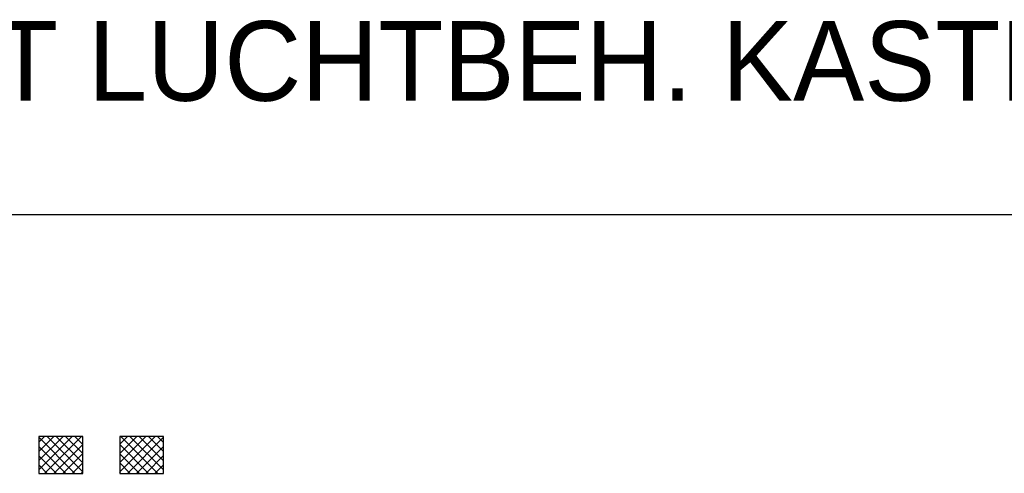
# Model space of a CAD drawing. Extents: x -9573 to 237800, y 0 to 168200.
# Tile 22 of 35: x 207470 to 216112, y 5126 to 9112. Entities that reach past the tile are written whole.
import ezdxf

# ---------------------------------------------------------------- set-up
doc = ezdxf.new("R2010")
doc.units = 0
doc.header["$LTSCALE"] = 200
doc.layers.get('0').update_dxf_attribs({"linetype": 'CONTINUOUS'})
doc.layers.add('7', color=7, linetype='CONTINUOUS')
doc.layers.add('BL$4----', color=7, linetype='CONTINUOUS')
doc.styles.add('BURO-025', font='BUROFONT.shx', dxfattribs={"height": 500})
doc.styles.add('BURO-035', font='BUROFONT.shx', dxfattribs={"height": 700})
doc.styles.add('BURO-050', font='BUROFONT.shx', dxfattribs={"height": 1000})

# ---------------------------------------------------------------- blocks, each defined once
blk = doc.blocks.new('KUIJPERSKLEUR')
at = {"color": 1}
blk.add_line((-185, 37), (-10, 37), dxfattribs=at)
at = {"color": 170}
for p, q in [((-150.81, 25.787), (-149.343, 27.254)), ((-150.81, 26.191), (-149.748, 27.254)), ((-150.81, 26.595), (-150.152, 27.254)), ((-150.81, 26.999), (-150.556, 27.254)), ((-150.563, 25.63), (-148.939, 27.254)), ((-148.885, 25.691), (-150.448, 27.254)), ((-148.885, 26.095), (-150.044, 27.254)), ((-148.885, 26.5), (-149.64, 27.254)), ((-148.885, 26.904), (-149.236, 27.254)), ((-147.261, 25.699), (-145.706, 27.254)), ((-147.261, 26.103), (-146.111, 27.254)), ((-147.261, 26.507), (-146.515, 27.254)), ((-147.261, 26.912), (-146.919, 27.254)), ((-145.592, 25.63), (-147.215, 27.254)), ((-145.336, 25.779), (-146.811, 27.254)), ((-145.336, 26.183), (-146.407, 27.254)), ((-145.336, 26.587), (-146.003, 27.254)), ((-145.336, 26.991), (-145.599, 27.254)), ((-149.229, 25.63), (-150.81, 27.212)), ((-149.633, 25.63), (-150.81, 26.808)), ((-150.159, 25.63), (-148.885, 26.904)), ((-145.996, 25.63), (-147.261, 26.896)), ((-146.926, 25.63), (-145.336, 27.22)), ((-146.522, 25.63), (-145.336, 26.816)), ((-150.037, 25.63), (-150.81, 26.404)), ((-149.755, 25.63), (-148.885, 26.5)), ((-146.4, 25.63), (-147.261, 26.492)), ((-146.118, 25.63), (-145.336, 26.412)), ((-150.441, 25.63), (-150.81, 26)), ((-149.351, 25.63), (-148.885, 26.096)), ((-146.804, 25.63), (-147.261, 26.088)), ((-145.714, 25.63), (-145.336, 26.008)), ((-148.946, 25.63), (-148.885, 25.692)), ((-147.208, 25.63), (-147.261, 25.684))]:
    blk.add_line(p, q, dxfattribs=at)
at = {"layer": '7', "color": 170, "linetype": 'CONTINUOUS'}
for p, q in [((-148.885, 27.254), (-150.81, 27.254)), ((-150.81, 27.254), (-150.81, 25.63)), ((-148.885, 25.63), (-148.885, 27.254)), ((-145.336, 27.254), (-147.261, 27.254)), ((-147.261, 27.254), (-147.261, 25.63)), ((-145.336, 25.63), (-145.336, 27.254)), ((-150.81, 25.63), (-148.885, 25.63)), ((-147.261, 25.63), (-145.336, 25.63))]:
    blk.add_line(p, q, dxfattribs=at)
at = {"color": 150, "style": 'BURO-025'}
for tag, p in [('TKSCHAAL', (-167, 67)), ('TKBLADNR', (-124, 67)), ('TKDATCREAT', (-81, 67)), ('TKDATA', (-30, 67)), ('TKINIT', (-30, 58)), ('PRPRLEID', (-30, 49)), ('PRGRLEID', (-30, 40))]:
    blk.add_attdef(tag, p, '', height=2.5, dxfattribs=at)
at = {"color": 3, "style": 'BURO-035'}
for tag, p in [('PROMSCHR', (-177, 55)), ('TK1OMSCHR', (-177, 42))]:
    blk.add_attdef(tag, p, '', height=3.5, dxfattribs=at)
at = {"color": 1, "style": 'BURO-025'}
blk.add_attdef('TKFILE', (-4, 40), '', height=2.5, rotation=90, dxfattribs=at)
blk.add_attdef('PRNAAM', (-30, 31.5), '', height=2.5, dxfattribs=at)
at = {"color": 4, "style": 'BURO-050'}
blk.add_attdef('TKTEKNR', (-48, 19), '', height=5, dxfattribs=at)

msp = doc.modelspace()

# ---------------------------------------------------------------- block references
at = {"layer": 'BL$4----'}
ref = msp.add_blockref('KUIJPERSKLEUR', (237800, 0), dxfattribs=dict(at, xscale=200, yscale=200, zscale=200))
ref.add_attrib('TK1OMSCHR', 'OVERZICHT LUCHTBEH. KASTEN DAK DEEL A+B', (202400, 8400), dxfattribs={"layer": '0', "color": 3, "height": 700, "style": 'BURO-035'})

doc.saveas('drawing.dxf')
